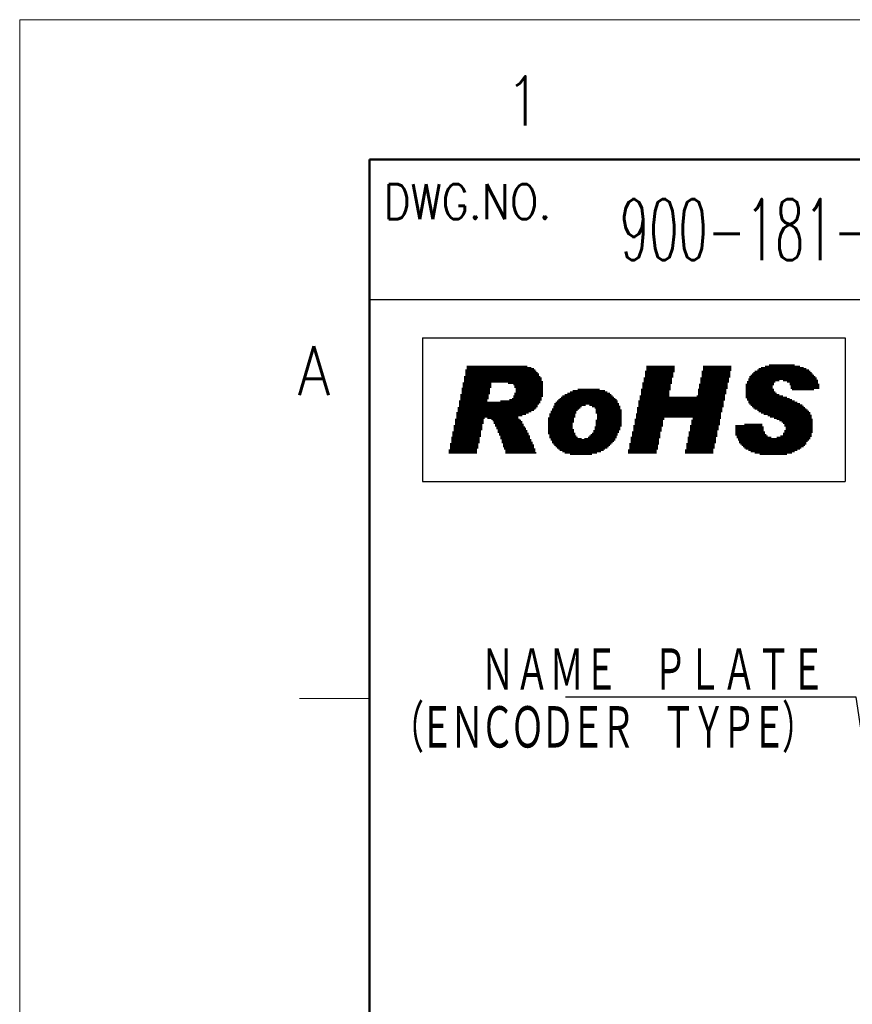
# Model space of a CAD drawing. Header units: millimetres. Extents: x 0 to 1300, y 0 to 891.
# Tile 91 of 146: x 0 to 178, y 680 to 891. Entities that reach past the tile are written whole.
import ezdxf

# ---------------------------------------------------------------- set-up
doc = ezdxf.new("R2010")
doc.units = ezdxf.units.MM
doc.header["$LTSCALE"] = 0.545669
doc.layers.add('NoLayerName_001', color=7, linetype='Continuous')
doc.layers.add('NoLayerName_002', color=7, linetype='Continuous')
doc.styles.get("Standard").update_dxf_attribs({"font": 'txt', "bigfont": 'extfont2'})
doc.dimstyles.get("Standard").update_dxf_attribs({"dimtxt": 2.5, "dimasz": 2.5, "dimexe": 1, "dimexo": 1, "dimtad": 1, "dimdec": 3, "dimzin": 0, "dimdsep": 46, "dimtxsty": 'Standard', "dimcen": 2.5, "dimadec": 3, "dimazin": 0, "dimtfac": 0.75, "dimtdec": 3, "dimtmove": 0, "dimatfit": 3, "dimfxl": 1, "dimarcsym": 0})

# ---------------------------------------------------------------- blocks, each defined once
blk = doc.blocks.new('JZB_0003')
at = {"layer": 'NoLayerName_002', "color": 3, "lineweight": 13, "insert": (11.99, 2.18), "char_height": 4.36, "attachment_point": 5}
blk.add_mtext('\\A1;\\W0.5593;900-181-045', dxfattribs=at)

msp = doc.modelspace()

# ---------------------------------------------------------------- linework, layer by layer
at = {"layer": 'NoLayerName_001', "color": 7, "linetype": 'Continuous', "lineweight": 13}
for p, q in [((0, 0), (0, 891)), ((0, 891), (1260, 891))]:
    msp.add_line(p, q, dxfattribs=at)
at = {"layer": 'NoLayerName_001', "color": 7, "linetype": 'Continuous', "lineweight": 50}
for p, q in [((75, 30), (75, 861)), ((75, 861), (1230, 861))]:
    msp.add_line(p, q, dxfattribs=at)
at = {"layer": 'NoLayerName_001', "color": 7, "linetype": 'Continuous', "lineweight": 25}
for p, q in [((75, 831), (255, 831)), ((86.33317875, 822.7884336), (176.87299119, 822.7884336)), ((86.33317875, 822.7884336), (176.87299119, 822.7884336)), ((86.33317875, 822.7884336), (86.33317875, 792.02861959)), ((176.87299119, 822.7884336), (176.87299119, 792.02861959)), ((160.66280643, 817.09510041), (160.66280643, 806.02473033)), ((160.93956568, 817.09510041), (160.93956568, 805.74797108)), ((161.21632493, 817.09510041), (161.21632493, 805.74797108)), ((161.49308418, 817.09510041), (161.49308418, 812.66695238)), ((161.76984344, 817.09510041), (161.76984344, 813.22047089)), ((162.04660269, 817.09510041), (162.04660269, 813.49723014)), ((162.32336194, 817.09510041), (162.32336194, 813.49723014)), ((162.60012119, 817.09510041), (162.60012119, 813.49723014)), ((162.87688044, 817.09510041), (162.87688044, 813.77398939)), ((163.1536397, 817.09510041), (163.1536397, 813.77398939)), ((163.43039895, 817.09510041), (163.43039895, 813.77398939)), ((163.7071582, 817.09510041), (163.7071582, 813.49723014)), ((163.98391745, 817.09510041), (163.98391745, 813.49723014)), ((164.2606767, 817.09510041), (164.2606767, 813.49723014)), ((164.53743596, 817.09510041), (164.53743596, 813.22047089)), ((164.81419521, 817.09510041), (164.81419521, 813.22047089)), ((165.09095446, 817.09510041), (165.09095446, 812.66695238)), ((165.36771371, 817.09510041), (165.36771371, 811.83667463)), ((165.64447296, 817.09510041), (165.64447296, 811.55991537)), ((165.92123222, 817.09510041), (165.92123222, 811.55991537)), ((95.62438221, 815.98806341), (95.62438221, 797.99871203)), ((95.90114146, 816.81834116), (95.90114146, 797.99871203)), ((96.17790071, 816.81834116), (96.17790071, 797.99871203)), ((96.45465996, 816.81834116), (96.45465996, 797.99871203)), ((96.73141922, 816.81834116), (96.73141922, 797.99871203)), ((97.00817847, 816.81834116), (97.00817847, 797.99871203)), ((97.28493772, 816.81834116), (97.28493772, 797.99871203)), ((97.56169697, 816.81834116), (97.56169697, 797.99871203)), ((97.83845622, 816.81834116), (97.83845622, 797.99871203)), ((98.11521548, 816.81834116), (98.11521548, 799.10574903)), ((98.39197473, 816.81834116), (98.39197473, 800.21278604)), ((98.66873398, 816.81834116), (98.66873398, 801.5965823)), ((98.94549323, 816.81834116), (98.94549323, 802.98037856)), ((99.22225248, 816.81834116), (99.22225248, 804.36417482)), ((99.49901174, 816.81834116), (99.49901174, 805.47121183)), ((99.77577099, 816.81834116), (99.77577099, 805.74797108)), ((100.05253024, 816.81834116), (100.05253024, 805.74797108)), ((100.32928949, 816.81834116), (100.32928949, 809.62260061)), ((100.60604874, 816.81834116), (100.60604874, 810.72963762)), ((100.882808, 816.81834116), (100.882808, 812.11343388)), ((101.15956725, 816.81834116), (101.15956725, 813.22047089)), ((101.4363265, 816.81834116), (101.4363265, 813.22047089)), ((101.71308575, 816.81834116), (101.71308575, 813.22047089)), ((101.989845, 816.81834116), (101.989845, 813.22047089)), ((102.26660426, 816.81834116), (102.26660426, 813.22047089)), ((102.54336351, 816.81834116), (102.54336351, 813.22047089)), ((102.82012276, 816.81834116), (102.82012276, 813.22047089)), ((103.09688201, 816.81834116), (103.09688201, 813.22047089)), ((103.37364126, 816.81834116), (103.37364126, 813.22047089)), ((103.65040052, 816.81834116), (103.65040052, 813.22047089)), ((103.92715977, 816.81834116), (103.92715977, 813.22047089)), ((104.20391902, 816.81834116), (104.20391902, 813.22047089)), ((104.48067827, 816.81834116), (104.48067827, 813.22047089)), ((104.75743752, 816.81834116), (104.75743752, 812.94371163)), ((105.03419678, 816.81834116), (105.03419678, 812.94371163)), ((105.31095603, 816.81834116), (105.31095603, 812.94371163)), ((105.58771528, 816.81834116), (105.58771528, 812.94371163)), ((105.86447453, 816.81834116), (105.86447453, 812.66695238)), ((106.14123378, 816.81834116), (106.14123378, 812.11343388)), ((106.41799304, 816.81834116), (106.41799304, 797.99871203)), ((106.69475229, 816.81834116), (106.69475229, 797.99871203)), ((106.97151154, 816.81834116), (106.97151154, 806.02473033)), ((107.24827079, 816.81834116), (107.24827079, 806.02473033)), ((107.52503004, 816.81834116), (107.52503004, 806.02473033)), ((107.8017893, 816.81834116), (107.8017893, 806.30148959)), ((108.07854855, 816.81834116), (108.07854855, 806.30148959)), ((108.3553078, 816.81834116), (108.3553078, 806.30148959)), ((108.63206705, 816.81834116), (108.63206705, 806.57824884)), ((108.9088263, 816.54158191), (108.9088263, 806.57824884)), ((109.18558556, 816.54158191), (109.18558556, 806.85500809)), ((109.46234481, 816.54158191), (109.46234481, 806.85500809)), ((109.73910406, 816.26482266), (109.73910406, 807.13176734)), ((110.01586331, 816.26482266), (110.01586331, 807.13176734)), ((110.29262256, 815.98806341), (110.29262256, 807.40852659)), ((110.56938182, 815.71130415), (110.56938182, 807.68528585)), ((110.84614107, 815.4345449), (110.84614107, 807.9620451)), ((111.12290032, 815.15778565), (111.12290032, 808.5155636)), ((134.09391824, 815.71130415), (134.09391824, 797.99871203)), ((134.37067749, 816.81834116), (134.37067749, 797.99871203)), ((134.64743674, 816.81834116), (134.64743674, 797.99871203)), ((134.92419599, 816.81834116), (134.92419599, 797.99871203)), ((135.20095524, 816.81834116), (135.20095524, 797.99871203)), ((135.4777145, 816.81834116), (135.4777145, 797.99871203)), ((135.75447375, 816.81834116), (135.75447375, 797.99871203)), ((136.031233, 816.81834116), (136.031233, 797.99871203)), ((136.30799225, 816.81834116), (136.30799225, 797.99871203)), ((136.5847515, 816.81834116), (136.5847515, 798.82898978)), ((136.86151076, 816.81834116), (136.86151076, 799.93602679)), ((137.13827001, 816.81834116), (137.13827001, 801.31982305)), ((137.41502926, 816.81834116), (137.41502926, 802.70361931)), ((137.69178851, 816.81834116), (137.69178851, 803.81065632)), ((137.96854776, 816.81834116), (137.96854776, 805.19445258)), ((138.24530702, 816.81834116), (138.24530702, 805.74797108)), ((138.52206627, 816.81834116), (138.52206627, 805.74797108)), ((138.79882552, 816.81834116), (138.79882552, 805.74797108)), ((139.07558477, 816.81834116), (139.07558477, 805.74797108)), ((139.35234402, 816.81834116), (139.35234402, 811.55991537)), ((139.62910328, 816.81834116), (139.62910328, 812.94371163)), ((139.90586253, 816.81834116), (139.90586253, 814.32750789)), ((140.18262178, 816.81834116), (140.18262178, 815.4345449)), ((146.27132532, 815.71130415), (146.27132532, 797.99871203)), ((146.54808458, 816.81834116), (146.54808458, 797.99871203)), ((146.82484383, 816.81834116), (146.82484383, 797.99871203)), ((147.10160308, 816.81834116), (147.10160308, 797.99871203)), ((147.37836233, 816.81834116), (147.37836233, 797.99871203)), ((147.65512158, 816.81834116), (147.65512158, 797.99871203)), ((147.93188084, 816.81834116), (147.93188084, 797.99871203)), ((148.20864009, 816.81834116), (148.20864009, 797.99871203)), ((148.48539934, 816.81834116), (148.48539934, 797.99871203)), ((148.76215859, 816.81834116), (148.76215859, 799.10574903)), ((149.03891784, 816.81834116), (149.03891784, 800.21278604)), ((149.3156771, 816.81834116), (149.3156771, 801.5965823)), ((149.59243635, 816.81834116), (149.59243635, 802.98037856)), ((149.8691956, 816.81834116), (149.8691956, 804.08741557)), ((150.14595485, 816.81834116), (150.14595485, 805.47121183)), ((150.4227141, 816.81834116), (150.4227141, 806.85500809)), ((150.69947336, 816.81834116), (150.69947336, 807.9620451)), ((150.97623261, 816.81834116), (150.97623261, 809.34584136)), ((151.25299186, 816.81834116), (151.25299186, 810.72963762)), ((151.52975111, 816.81834116), (151.52975111, 811.83667463)), ((151.80651036, 816.81834116), (151.80651036, 813.22047089)), ((152.08326962, 816.81834116), (152.08326962, 814.32750789)), ((152.36002887, 816.81834116), (152.36002887, 815.71130415)), ((156.7881769, 814.8810264), (156.7881769, 808.23880435)), ((157.06493615, 815.15778565), (157.06493615, 807.9620451)), ((157.3416954, 815.4345449), (157.3416954, 807.68528585)), ((157.61845466, 815.71130415), (157.61845466, 807.40852659)), ((157.89521391, 815.71130415), (157.89521391, 807.40852659)), ((158.17197316, 815.98806341), (158.17197316, 807.13176734)), ((158.44873241, 816.26482266), (158.44873241, 806.85500809)), ((158.72549166, 816.26482266), (158.72549166, 806.85500809)), ((159.00225092, 816.54158191), (159.00225092, 806.57824884)), ((159.27901017, 816.54158191), (159.27901017, 806.57824884)), ((159.55576942, 816.54158191), (159.55576942, 806.30148959)), ((159.83252867, 816.81834116), (159.83252867, 806.30148959)), ((160.10928792, 816.81834116), (160.10928792, 806.30148959)), ((160.38604718, 816.81834116), (160.38604718, 806.02473033)), ((166.19799147, 816.81834116), (166.19799147, 811.55991537)), ((166.47475072, 816.81834116), (166.47475072, 811.55991537)), ((166.75150997, 816.81834116), (166.75150997, 811.55991537)), ((167.02826922, 816.81834116), (167.02826922, 811.55991537)), ((167.30502848, 816.54158191), (167.30502848, 811.55991537)), ((167.58178773, 816.54158191), (167.58178773, 811.55991537)), ((167.85854698, 816.54158191), (167.85854698, 811.55991537)), ((168.13530623, 816.26482266), (168.13530623, 811.55991537)), ((168.41206548, 816.26482266), (168.41206548, 811.55991537)), ((168.68882474, 815.98806341), (168.68882474, 811.55991537)), ((168.96558399, 815.98806341), (168.96558399, 811.55991537)), ((169.24234324, 815.71130415), (169.24234324, 811.55991537)), ((169.51910249, 815.4345449), (169.51910249, 811.55991537)), ((169.79586174, 815.15778565), (169.79586174, 811.55991537)), ((170.072621, 814.8810264), (170.072621, 811.55991537)), ((95.0708637, 813.22047089), (95.0708637, 797.99871203)), ((95.34762296, 814.60426715), (95.34762296, 797.99871203)), ((111.39965957, 814.60426715), (111.39965957, 808.79232285)), ((111.67641882, 814.32750789), (111.67641882, 809.34584136)), ((111.95317808, 813.49723014), (111.95317808, 810.17611911)), ((133.54039973, 813.22047089), (133.54039973, 797.99871203)), ((133.81715898, 814.32750789), (133.81715898, 797.99871203)), ((145.71780682, 812.94371163), (145.71780682, 797.99871203)), ((145.99456607, 814.32750789), (145.99456607, 797.99871203)), ((155.68113989, 812.94371163), (155.68113989, 809.89935986)), ((155.95789914, 813.49723014), (155.95789914, 809.34584136)), ((156.2346584, 814.05074864), (156.2346584, 808.79232285)), ((156.51141765, 814.60426715), (156.51141765, 808.5155636)), ((170.34938025, 814.60426715), (170.34938025, 811.83667463)), ((170.6261395, 814.32750789), (170.6261395, 811.83667463)), ((170.90289875, 813.77398939), (170.90289875, 811.83667463)), ((171.179658, 812.94371163), (171.179658, 811.83667463)), ((94.5173452, 810.72963762), (94.5173452, 797.99871203)), ((94.79410445, 812.11343388), (94.79410445, 797.99871203)), ((106.14123378, 811.00639687), (106.14123378, 797.99871203)), ((116.93484461, 810.72963762), (116.93484461, 797.99871203)), ((117.21160386, 810.72963762), (117.21160386, 797.99871203)), ((117.48836312, 811.00639687), (117.48836312, 797.99871203)), ((117.76512237, 811.00639687), (117.76512237, 797.99871203)), ((118.04188162, 811.28315612), (118.04188162, 797.72195277)), ((118.31864087, 811.28315612), (118.31864087, 797.72195277)), ((118.59540012, 811.55991537), (118.59540012, 804.64093407)), ((118.87215938, 811.55991537), (118.87215938, 805.74797108)), ((119.14891863, 811.55991537), (119.14891863, 806.57824884)), ((119.42567788, 811.55991537), (119.42567788, 807.13176734)), ((119.70243713, 811.83667463), (119.70243713, 807.40852659)), ((119.97919638, 811.83667463), (119.97919638, 807.68528585)), ((120.25595564, 811.83667463), (120.25595564, 807.9620451)), ((120.53271489, 811.83667463), (120.53271489, 808.23880435)), ((120.80947414, 811.83667463), (120.80947414, 808.23880435)), ((121.08623339, 811.83667463), (121.08623339, 808.23880435)), ((121.36299264, 811.83667463), (121.36299264, 808.5155636)), ((121.6397519, 811.83667463), (121.6397519, 808.5155636)), ((121.91651115, 811.83667463), (121.91651115, 808.5155636)), ((122.1932704, 811.83667463), (122.1932704, 808.23880435)), ((122.47002965, 811.83667463), (122.47002965, 808.23880435)), ((122.7467889, 811.83667463), (122.7467889, 807.9620451)), ((123.02354816, 811.83667463), (123.02354816, 807.9620451)), ((123.30030741, 811.83667463), (123.30030741, 807.68528585)), ((123.57706666, 811.83667463), (123.57706666, 806.57824884)), ((123.85382591, 811.83667463), (123.85382591, 798.27547128)), ((124.13058516, 811.83667463), (124.13058516, 798.27547128)), ((124.40734442, 811.55991537), (124.40734442, 798.27547128)), ((124.68410367, 811.55991537), (124.68410367, 798.55223053)), ((124.96086292, 811.55991537), (124.96086292, 798.55223053)), ((125.23762217, 811.55991537), (125.23762217, 798.82898978)), ((125.51438142, 811.28315612), (125.51438142, 799.10574903)), ((125.79114068, 811.28315612), (125.79114068, 799.10574903)), ((126.06789993, 811.00639687), (126.06789993, 799.38250829)), ((126.34465918, 811.00639687), (126.34465918, 799.65926754)), ((126.62141843, 810.72963762), (126.62141843, 799.93602679)), ((133.26364048, 811.83667463), (133.26364048, 797.99871203)), ((145.44104757, 811.83667463), (145.44104757, 797.99871203)), ((161.49308418, 811.83667463), (161.49308418, 805.74797108)), ((161.76984344, 811.28315612), (161.76984344, 805.47121183)), ((162.04660269, 811.00639687), (162.04660269, 805.47121183)), ((162.32336194, 810.72963762), (162.32336194, 805.19445258)), ((162.60012119, 810.72963762), (162.60012119, 805.19445258)), ((94.24058595, 809.34584136), (94.24058595, 797.99871203)), ((100.32928949, 809.06908211), (100.32928949, 805.47121183)), ((100.60604874, 809.06908211), (100.60604874, 805.47121183)), ((100.882808, 809.06908211), (100.882808, 805.47121183)), ((101.15956725, 809.06908211), (101.15956725, 805.19445258)), ((101.4363265, 809.06908211), (101.4363265, 804.91769333)), ((101.71308575, 809.06908211), (101.71308575, 804.36417482)), ((101.989845, 809.06908211), (101.989845, 803.81065632)), ((102.26660426, 809.06908211), (102.26660426, 803.25713781)), ((102.54336351, 809.06908211), (102.54336351, 802.42686006)), ((102.82012276, 809.06908211), (102.82012276, 801.87334155)), ((103.09688201, 809.34584136), (103.09688201, 801.0430638)), ((103.37364126, 809.34584136), (103.37364126, 800.21278604)), ((103.65040052, 809.34584136), (103.65040052, 799.38250829)), ((103.92715977, 809.34584136), (103.92715977, 798.82898978)), ((104.20391902, 809.34584136), (104.20391902, 797.99871203)), ((104.48067827, 809.34584136), (104.48067827, 797.99871203)), ((104.75743752, 809.34584136), (104.75743752, 797.99871203)), ((105.03419678, 809.62260061), (105.03419678, 797.99871203)), ((105.31095603, 809.62260061), (105.31095603, 797.99871203)), ((105.58771528, 809.89935986), (105.58771528, 797.99871203)), ((105.86447453, 810.45287837), (105.86447453, 797.99871203)), ((114.7207706, 808.79232285), (114.7207706, 799.65926754)), ((114.99752985, 809.06908211), (114.99752985, 799.38250829)), ((115.2742891, 809.34584136), (115.2742891, 799.10574903)), ((115.55104835, 809.62260061), (115.55104835, 798.82898978)), ((115.8278076, 809.89935986), (115.8278076, 798.55223053)), ((116.10456686, 810.17611911), (116.10456686, 798.55223053)), ((116.38132611, 810.45287837), (116.38132611, 798.27547128)), ((116.65808536, 810.45287837), (116.65808536, 798.27547128)), ((126.89817768, 810.45287837), (126.89817768, 800.21278604)), ((127.17493694, 810.17611911), (127.17493694, 800.48954529)), ((127.45169619, 809.89935986), (127.45169619, 800.76630455)), ((127.72845544, 809.62260061), (127.72845544, 801.31982305)), ((128.00521469, 809.34584136), (128.00521469, 801.87334155)), ((128.28197394, 808.79232285), (128.28197394, 802.42686006)), ((132.71012198, 809.34584136), (132.71012198, 797.99871203)), ((132.98688123, 810.45287837), (132.98688123, 797.99871203)), ((139.35234402, 810.17611911), (139.35234402, 805.74797108)), ((139.62910328, 810.17611911), (139.62910328, 805.74797108)), ((139.90586253, 810.17611911), (139.90586253, 805.74797108)), ((140.18262178, 810.17611911), (140.18262178, 805.74797108)), ((140.45938103, 810.17611911), (140.45938103, 805.74797108)), ((140.73614028, 810.17611911), (140.73614028, 805.74797108)), ((141.01289954, 810.17611911), (141.01289954, 805.74797108)), ((141.28965879, 810.17611911), (141.28965879, 805.74797108)), ((141.56641804, 810.17611911), (141.56641804, 805.74797108)), ((141.84317729, 810.17611911), (141.84317729, 805.74797108)), ((142.11993654, 810.17611911), (142.11993654, 805.74797108)), ((142.3966958, 810.17611911), (142.3966958, 805.74797108)), ((142.67345505, 810.17611911), (142.67345505, 805.74797108)), ((142.9502143, 810.17611911), (142.9502143, 805.74797108)), ((143.22697355, 810.17611911), (143.22697355, 805.74797108)), ((143.5037328, 810.17611911), (143.5037328, 805.74797108)), ((143.78049206, 810.17611911), (143.78049206, 805.74797108)), ((144.05725131, 810.17611911), (144.05725131, 805.74797108)), ((144.33401056, 810.17611911), (144.33401056, 797.99871203)), ((144.61076981, 810.17611911), (144.61076981, 797.99871203)), ((144.88752906, 810.17611911), (144.88752906, 797.99871203)), ((145.16428832, 810.45287837), (145.16428832, 797.99871203)), ((162.87688044, 810.45287837), (162.87688044, 804.91769333)), ((163.1536397, 810.45287837), (163.1536397, 804.91769333)), ((163.43039895, 810.45287837), (163.43039895, 804.64093407)), ((163.7071582, 810.17611911), (163.7071582, 804.36417482)), ((163.98391745, 810.17611911), (163.98391745, 803.81065632)), ((164.2606767, 810.17611911), (164.2606767, 797.72195277)), ((164.53743596, 809.89935986), (164.53743596, 797.99871203)), ((164.81419521, 809.89935986), (164.81419521, 797.99871203)), ((165.09095446, 809.62260061), (165.09095446, 797.99871203)), ((165.36771371, 809.62260061), (165.36771371, 797.99871203)), ((165.64447296, 809.34584136), (165.64447296, 798.27547128)), ((165.92123222, 809.34584136), (165.92123222, 798.27547128)), ((166.19799147, 809.06908211), (166.19799147, 798.55223053)), ((166.47475072, 809.06908211), (166.47475072, 798.55223053)), ((166.75150997, 808.79232285), (166.75150997, 798.82898978)), ((167.02826922, 808.79232285), (167.02826922, 798.82898978)), ((167.30502848, 808.5155636), (167.30502848, 799.10574903)), ((167.58178773, 808.5155636), (167.58178773, 799.38250829)), ((93.68706744, 806.85500809), (93.68706744, 797.99871203)), ((93.9638267, 807.9620451), (93.9638267, 797.99871203)), ((113.61373359, 806.57824884), (113.61373359, 801.31982305)), ((113.89049284, 807.13176734), (113.89049284, 800.76630455)), ((114.16725209, 807.68528585), (114.16725209, 800.21278604)), ((114.44401134, 808.23880435), (114.44401134, 799.93602679)), ((128.5587332, 808.23880435), (128.5587332, 802.98037856)), ((128.83549245, 807.40852659), (128.83549245, 803.81065632)), ((132.15660347, 806.57824884), (132.15660347, 797.99871203)), ((132.43336272, 807.9620451), (132.43336272, 797.99871203)), ((167.85854698, 808.23880435), (167.85854698, 799.38250829)), ((168.13530623, 807.9620451), (168.13530623, 799.65926754)), ((168.41206548, 807.68528585), (168.41206548, 799.93602679)), ((168.68882474, 807.40852659), (168.68882474, 800.48954529)), ((168.96558399, 807.13176734), (168.96558399, 800.76630455)), ((169.24234324, 806.85500809), (169.24234324, 801.0430638)), ((169.51910249, 806.30148959), (169.51910249, 801.5965823)), ((93.41030819, 805.47121183), (93.41030819, 797.99871203)), ((106.97151154, 805.47121183), (106.97151154, 797.99871203)), ((107.24827079, 805.19445258), (107.24827079, 797.99871203)), ((107.52503004, 804.91769333), (107.52503004, 797.99871203)), ((107.8017893, 804.36417482), (107.8017893, 797.99871203)), ((113.33697434, 805.74797108), (113.33697434, 802.15010081)), ((123.57706666, 805.19445258), (123.57706666, 797.99871203)), ((131.87984422, 805.47121183), (131.87984422, 797.99871203)), ((144.05725131, 805.19445258), (144.05725131, 797.99871203)), ((155.40438064, 804.36417482), (155.40438064, 799.10574903)), ((155.68113989, 804.36417482), (155.68113989, 798.82898978)), ((155.95789914, 804.36417482), (155.95789914, 798.82898978)), ((156.2346584, 804.36417482), (156.2346584, 798.55223053)), ((156.51141765, 804.36417482), (156.51141765, 798.55223053)), ((156.7881769, 804.36417482), (156.7881769, 798.27547128)), ((157.06493615, 804.36417482), (157.06493615, 798.27547128)), ((157.3416954, 804.36417482), (157.3416954, 798.27547128)), ((157.61845466, 804.36417482), (157.61845466, 797.99871203)), ((157.89521391, 804.36417482), (157.89521391, 797.99871203)), ((158.17197316, 804.36417482), (158.17197316, 797.99871203)), ((158.44873241, 804.36417482), (158.44873241, 797.99871203)), ((158.72549166, 804.36417482), (158.72549166, 797.72195277)), ((159.00225092, 804.36417482), (159.00225092, 797.72195277)), ((169.79586174, 805.47121183), (169.79586174, 802.42686006)), ((92.85678969, 802.70361931), (92.85678969, 797.99871203)), ((93.13354894, 804.08741557), (93.13354894, 797.99871203)), ((108.07854855, 803.81065632), (108.07854855, 797.99871203)), ((108.3553078, 803.53389707), (108.3553078, 797.99871203)), ((108.63206705, 802.98037856), (108.63206705, 797.99871203)), ((108.9088263, 802.42686006), (108.9088263, 797.99871203)), ((118.59540012, 803.25713781), (118.59540012, 797.72195277)), ((118.87215938, 802.42686006), (118.87215938, 797.72195277)), ((122.47002965, 802.15010081), (122.47002965, 797.72195277)), ((122.7467889, 802.42686006), (122.7467889, 797.99871203)), ((123.02354816, 802.98037856), (123.02354816, 797.99871203)), ((123.30030741, 803.81065632), (123.30030741, 797.99871203)), ((131.32632572, 802.70361931), (131.32632572, 797.99871203)), ((131.60308497, 804.08741557), (131.60308497, 797.99871203)), ((143.5037328, 802.70361931), (143.5037328, 797.99871203)), ((143.78049206, 804.08741557), (143.78049206, 797.99871203)), ((153.46706588, 804.08741557), (153.46706588, 801.87334155)), ((153.74382513, 804.08741557), (153.74382513, 801.31982305)), ((154.02058438, 804.08741557), (154.02058438, 800.76630455)), ((154.29734363, 804.08741557), (154.29734363, 800.21278604)), ((154.57410288, 804.08741557), (154.57410288, 799.93602679)), ((154.85086214, 804.08741557), (154.85086214, 799.65926754)), ((155.12762139, 804.08741557), (155.12762139, 799.38250829)), ((159.27901017, 803.81065632), (159.27901017, 797.72195277)), ((159.55576942, 802.70361931), (159.55576942, 797.72195277)), ((159.83252867, 802.15010081), (159.83252867, 797.72195277)), ((163.7071582, 802.42686006), (163.7071582, 797.72195277)), ((163.98391745, 802.98037856), (163.98391745, 797.72195277)), ((92.30327118, 800.21278604), (92.30327118, 797.99871203)), ((92.58003044, 801.5965823), (92.58003044, 797.99871203)), ((109.18558556, 801.87334155), (109.18558556, 797.99871203)), ((109.46234481, 801.0430638), (109.46234481, 797.99871203)), ((109.73910406, 800.48954529), (109.73910406, 797.99871203)), ((119.14891863, 801.87334155), (119.14891863, 797.72195277)), ((119.42567788, 801.5965823), (119.42567788, 797.72195277)), ((119.70243713, 801.31982305), (119.70243713, 797.72195277)), ((119.97919638, 801.31982305), (119.97919638, 797.72195277)), ((120.25595564, 801.31982305), (120.25595564, 797.72195277)), ((120.53271489, 801.0430638), (120.53271489, 797.72195277)), ((120.80947414, 801.0430638), (120.80947414, 797.72195277)), ((121.08623339, 801.31982305), (121.08623339, 797.72195277)), ((121.36299264, 801.31982305), (121.36299264, 797.72195277)), ((121.6397519, 801.31982305), (121.6397519, 797.72195277)), ((121.91651115, 801.5965823), (121.91651115, 797.72195277)), ((122.1932704, 801.87334155), (122.1932704, 797.72195277)), ((130.77280721, 800.21278604), (130.77280721, 797.99871203)), ((131.04956646, 801.5965823), (131.04956646, 797.99871203)), ((142.9502143, 800.21278604), (142.9502143, 797.99871203)), ((143.22697355, 801.5965823), (143.22697355, 797.99871203)), ((160.10928792, 801.87334155), (160.10928792, 797.72195277)), ((160.38604718, 801.5965823), (160.38604718, 797.72195277)), ((160.66280643, 801.5965823), (160.66280643, 797.72195277)), ((160.93956568, 801.5965823), (160.93956568, 797.72195277)), ((161.21632493, 801.31982305), (161.21632493, 797.72195277)), ((161.49308418, 801.31982305), (161.49308418, 797.72195277)), ((161.76984344, 801.31982305), (161.76984344, 797.72195277)), ((162.04660269, 801.31982305), (162.04660269, 797.72195277)), ((162.32336194, 801.5965823), (162.32336194, 797.72195277)), ((162.60012119, 801.5965823), (162.60012119, 797.72195277)), ((162.87688044, 801.5965823), (162.87688044, 797.72195277)), ((163.1536397, 801.87334155), (163.1536397, 797.72195277)), ((163.43039895, 801.87334155), (163.43039895, 797.72195277)), ((92.02651193, 798.82898978), (92.02651193, 797.99871203)), ((110.01586331, 799.93602679), (110.01586331, 797.99871203)), ((110.29262256, 799.10574903), (110.29262256, 797.99871203)), ((110.56938182, 798.27547128), (110.56938182, 797.99871203)), ((130.49604796, 798.82898978), (130.49604796, 797.99871203)), ((142.67345505, 798.82898978), (142.67345505, 797.99871203)), ((86.33317875, 792.02861959), (176.87299119, 792.02861959))]:
    msp.add_line(p, q, dxfattribs=at)
at = {"layer": 'NoLayerName_001', "color": 2, "linetype": 'Continuous', "lineweight": 13}
msp.add_line((60, 745.5), (75, 745.5), dxfattribs=at)

# ---------------------------------------------------------------- block references
at = {"layer": 'NoLayerName_001', "xscale": 3, "yscale": 3, "zscale": 3}
msp.add_blockref('JZB_0003', (129.02999496, 839.46002197), dxfattribs=at)

# ---------------------------------------------------------------- texts
at = {"layer": 'NoLayerName_001', "color": 2, "lineweight": 13, "attachment_point": 7}
for s, insert, char_height in [('\\A1;\\W0.8600;1', (104.096121, 868.352208), 10.5), ('\\A1;\\W0.8600;DWG.NO.', (78, 848.25), 7.5), ('\\A1;\\W0.8600;A', (59.567337, 810.493005), 10.5)]:
    msp.add_mtext(s, dxfattribs=dict(at, insert=insert, char_height=char_height))
at = {"layer": 'NoLayerName_001', "color": 7, "linetype": 'Continuous', "lineweight": 13, "insert": (172.6577424, 746.40174219), "char_height": 10.08, "attachment_point": 9, "line_spacing_factor": 0.6}
msp.add_mtext('\\A1;\\W0.6667;ＮＡＭＥ\u3000ＰＬＡＴＥ', dxfattribs=at)
at = {"layer": 'NoLayerName_001', "color": 3, "lineweight": 13, "insert": (79.26774612, 733.80174588), "char_height": 10.0799999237, "attachment_point": 7}
msp.add_mtext('\\A1;\\W0.6667;\\T0.8750;（ＥＮＣＯＤＥＲ\u3000ＴＹＰＥ）', dxfattribs=at)

# ---------------------------------------------------------------- leaders
at = {"layer": 'NoLayerName_001', "color": 7, "linetype": 'Continuous', "lineweight": 13, "annotation_type": 0, "has_hookline": 1, "hookline_direction": 1, "text_width": 55.682784}
msp.add_leader([(196.82208062, 627.5), (179.2827424, 745.77674219), (173.2827424, 745.77674219)], dimstyle='Standard', override={"dimtxt": 10.08, "dimasz": 6, "dimldrblk": 'OPEN30'}, dxfattribs=at)

doc.saveas('drawing.dxf')
